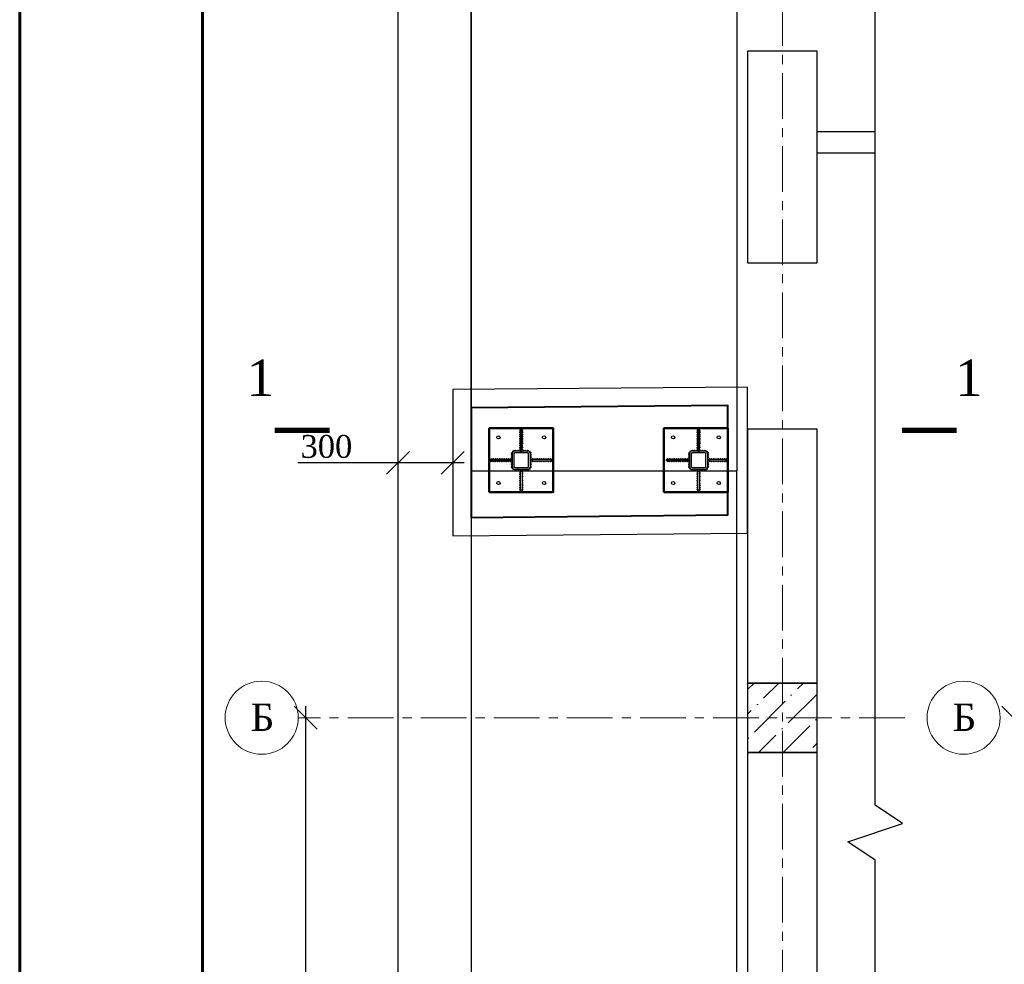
# Model space of a CAD drawing. Header units: millimetres. Extents: x 2063114 to 14983986, y -126020516 to 213791.
# Tile 226 of 256: x 2320392 to 2331171, y -1305938 to -1295595. Entities that reach past the tile are written whole.
import ezdxf
from ezdxf.enums import TextEntityAlignment as Align

# ---------------------------------------------------------------- set-up
doc = ezdxf.new("R2010")
doc.units = ezdxf.units.MM
for name, pattern in [('ACAD_ISO04W100', [30, 24, -3, 0, -3]), ('CENTERX2', [4, 2.5, -0.5, 0.5, -0.5]), ('DASHEDX2', [38.1, 25.4, -12.7])]:
    doc.linetypes.add(name, pattern=pattern)
doc.layers.get('Defpoints').update_dxf_attribs({"color": 6, "lineweight": 35})
doc.layers.add('_print', color=6, linetype='Continuous', lineweight=60, plot=False)
doc.layers.add('osi', color=7, linetype='ACAD_ISO04W100', lineweight=13, true_color=0x575757)
doc.layers.add('АСО-оси', color=24, linetype='CENTERX2', lineweight=20)
doc.layers.add('Фундамент', color=7, linetype='Continuous', lineweight=30)
doc.layers.add('Размеры', color=28, linetype='Continuous')
doc.styles.add('GENERATED_STYLE_5', font='times.ttf')
doc.styles.get("Standard").update_dxf_attribs({"font": 'arial.ttf'})
doc.styles.add('TIMES NEW', font='times.ttf', dxfattribs={"height": 200})
doc.styles.add('Times New Roman', font='times.ttf')
doc.linetypes.add('ОТКОСЫ_НЕУКР', pattern='A,0.5,["|",Standard,S=1.2,R=0,X=0,Y=-1.2],1,["|",Standard,S=0.5,R=0,X=0,Y=-0.5],0.5', length=2)
doc.dimstyles.new('50', dxfattribs={"dimtxt": 250, "dimasz": 250, "dimexe": 125, "dimexo": 125, "dimgap": 50, "dimtad": 1, "dimdec": 0, "dimlfac": 0.5, "dimtxsty": 'GENERATED_STYLE_5', "dimblk": 'OBLIQUE', "dimcen": 250, "dimdle": 125, "dimadec": 0, "dimazin": 0, "dimtfac": 1, "dimtdec": 0, "dimtmove": 0, "dimatfit": 3, "dimldrblk": 'OPEN90', "dimfxl": 1, "dimarcsym": 0})

# ---------------------------------------------------------------- blocks, each defined once
blk = doc.blocks.new('_Oblique')
at = {"color": 0, "linetype": 'ByBlock', "lineweight": -2}
blk.add_line((-0.5, -0.5), (0.5, 0.5), dxfattribs=at)
blk = doc.blocks.new('*D602')
at = {"color": 0, "lineweight": -2, "ltscale": 200, "transparency": 16777216}
for p, q in [((2323522, -1303113), (2323522, -1315963)), ((2325169, -1315838), (2323397, -1315838))]:
    blk.add_line(p, q, dxfattribs=at)
at = {"layer": 'Defpoints', "color": 0, "lineweight": 30, "ltscale": 200, "transparency": 16777216}
for p in [(2323522, -1303238), (2323522, -1315838), (2325294, -1315838)]:
    blk.add_point(p, dxfattribs=at)
at = {"color": 0, "lineweight": -2, "ltscale": 200, "transparency": 16777216, "xscale": 250, "yscale": 250, "zscale": 250}
for p, rotation in [((2323522, -1303238), 90), ((2323522, -1315838), 270)]:
    blk.add_blockref('_Oblique', p, dxfattribs=dict(at, rotation=rotation))
at = {"color": 0, "lineweight": 15, "ltscale": 200, "transparency": 16777216, "insert": (2323344, -1309538), "char_height": 250, "attachment_point": 5, "rotation": 90, "style": 'GENERATED_STYLE_5'}
blk.add_mtext('6300', dxfattribs=at)
blk = doc.blocks.new('_Open90')
at = {"color": 0, "linetype": 'ByBlock', "lineweight": -2}
for p, q in [((-0.5, 0.5), (0, 0)), ((0, 0), (-1, 0)), ((0, 0), (-0.5, -0.5))]:
    blk.add_line(p, q, dxfattribs=at)
blk = doc.blocks.new('*D608')
at = {"color": 0, "lineweight": -2, "transparency": 16777216}
for p, q in [((2324533, -1300446), (2323437, -1300446)), ((2325258, -1300446), (2324533, -1300446)), ((2324533, -1300543), (2324533, -1300571)), ((2325133, -1300543), (2325133, -1300571))]:
    blk.add_line(p, q, dxfattribs=at)
at = {"layer": 'Defpoints', "color": 0, "lineweight": 30, "transparency": 16777216}
for p in [(2324533, -1300418), (2324533, -1300446), (2325133, -1300418)]:
    blk.add_point(p, dxfattribs=at)
at = {"color": 0, "lineweight": -2, "transparency": 16777216, "xscale": 250, "yscale": 250, "zscale": 250, "rotation": 180}
blk.add_blockref('_Oblique', (2324533, -1300446), dxfattribs=at)
at = {"color": 0, "lineweight": -2, "transparency": 16777216, "xscale": 250, "yscale": 250, "zscale": 250}
blk.add_blockref('_Oblique', (2325133, -1300446), dxfattribs=at)
at = {"color": 0, "transparency": 16777216, "insert": (2323750, -1300269), "char_height": 250, "attachment_point": 5, "style": 'GENERATED_STYLE_5'}
blk.add_mtext('300', dxfattribs=at)
blk = doc.blocks.new('*D698')
at = {"color": 0, "lineweight": -2, "ltscale": 200, "transparency": 16777216}
for p, q in [((2331268, -1303113), (2331268, -1315963)), ((2332916, -1315838), (2331143, -1315838))]:
    blk.add_line(p, q, dxfattribs=at)
at = {"layer": 'Defpoints', "color": 0, "lineweight": 30, "ltscale": 200, "transparency": 16777216}
for p in [(2331268, -1303238), (2331268, -1315838), (2333041, -1315838)]:
    blk.add_point(p, dxfattribs=at)
at = {"color": 0, "lineweight": -2, "ltscale": 200, "transparency": 16777216, "xscale": 250, "yscale": 250, "zscale": 250}
for p, rotation in [((2331268, -1303238), 90), ((2331268, -1315838), 270)]:
    blk.add_blockref('_Oblique', p, dxfattribs=dict(at, rotation=rotation))
at = {"color": 0, "lineweight": 15, "ltscale": 200, "transparency": 16777216, "insert": (2331091, -1309538), "char_height": 250, "attachment_point": 5, "rotation": 90, "style": 'GENERATED_STYLE_5'}
blk.add_mtext('6300', dxfattribs=at)
blk = doc.blocks.new('*U1590')
at = {"color": 0, "ltscale": 25}
blk.add_lwpolyline([(-59400, 42000), (0, 42000), (0, 0), (-59400, 0)], close=True, dxfattribs=at)
at = {"color": 0, "lineweight": 60, "ltscale": 25}
blk.add_lwpolyline([(-57400, 41500), (-500, 41500), (-500, 500), (-57400, 500)], close=True, dxfattribs=at)

msp = doc.modelspace()

# ---------------------------------------------------------------- hatches: boundary and pattern name
at = {"lineweight": 5}
h = msp.add_hatch(dxfattribs=at)
h.set_pattern_fill('ANSI36', color=251, scale=60, angle=180)
h.set_pattern_definition([(225, (48595871, 35407880.84), (-101.02788136, -370.435565), [476.25, -95.25, 0, -95.25])])
h.paths.add_polyline_path([(2328361.59725, -1303617.79681), (2329121.59725, -1303617.79681), (2329121.59725, -1302857.79681), (2328361.59725, -1302857.79681)])

# ---------------------------------------------------------------- linework, layer by layer
at = {"lineweight": 30}
for p, q in [((2325875.24405, -1300082.44393), (2325865.24405, -1300072.44393)), ((2325875.24405, -1300072.44393), (2325865.24405, -1300082.44393)), ((2325891.24405, -1300082.44393), (2325901.24405, -1300072.44393)), ((2325891.24405, -1300072.44393), (2325901.24405, -1300082.44393)), ((2327816.72719, -1300082.44393), (2327806.72719, -1300072.44393)), ((2327816.72719, -1300072.44393), (2327806.72719, -1300082.44393)), ((2327832.72719, -1300082.44393), (2327842.72719, -1300072.44393)), ((2327832.72719, -1300072.44393), (2327842.72719, -1300082.44393)), ((2325875.24405, -1300102.44393), (2325865.24405, -1300092.44393)), ((2325875.24405, -1300092.44393), (2325865.24405, -1300102.44393)), ((2325875.24405, -1300122.44393), (2325865.24405, -1300112.44393)), ((2325875.24405, -1300112.44393), (2325865.24405, -1300122.44393)), ((2325875.24405, -1300142.44393), (2325865.24405, -1300132.44393)), ((2325875.24405, -1300132.44393), (2325865.24405, -1300142.44393)), ((2325875.24405, -1300162.44393), (2325865.24405, -1300152.44393)), ((2325875.24405, -1300152.44393), (2325865.24405, -1300162.44393)), ((2325875.24405, -1300182.44393), (2325865.24405, -1300172.44393)), ((2325875.24405, -1300172.44393), (2325865.24405, -1300182.44393)), ((2325875.24405, -1300202.44393), (2325865.24405, -1300192.44393)), ((2325875.24405, -1300192.44393), (2325865.24405, -1300202.44393)), ((2325891.24405, -1300102.44393), (2325901.24405, -1300092.44393)), ((2325891.24405, -1300092.44393), (2325901.24405, -1300102.44393)), ((2325891.24405, -1300122.44393), (2325901.24405, -1300112.44393)), ((2325891.24405, -1300112.44393), (2325901.24405, -1300122.44393)), ((2325891.24405, -1300142.44393), (2325901.24405, -1300132.44393)), ((2325891.24405, -1300132.44393), (2325901.24405, -1300142.44393)), ((2325891.24405, -1300162.44393), (2325901.24405, -1300152.44393)), ((2325891.24405, -1300152.44393), (2325901.24405, -1300162.44393)), ((2325891.24405, -1300182.44393), (2325901.24405, -1300172.44393)), ((2325891.24405, -1300172.44393), (2325901.24405, -1300182.44393)), ((2325891.24405, -1300202.44393), (2325901.24405, -1300192.44393)), ((2325891.24405, -1300192.44393), (2325901.24405, -1300202.44393)), ((2327816.72719, -1300102.44393), (2327806.72719, -1300092.44393)), ((2327816.72719, -1300092.44393), (2327806.72719, -1300102.44393)), ((2327816.72719, -1300122.44393), (2327806.72719, -1300112.44393)), ((2327816.72719, -1300112.44393), (2327806.72719, -1300122.44393)), ((2327816.72719, -1300142.44393), (2327806.72719, -1300132.44393)), ((2327816.72719, -1300132.44393), (2327806.72719, -1300142.44393)), ((2327816.72719, -1300162.44393), (2327806.72719, -1300152.44393)), ((2327816.72719, -1300152.44393), (2327806.72719, -1300162.44393)), ((2327816.72719, -1300182.44393), (2327806.72719, -1300172.44393)), ((2327816.72719, -1300172.44393), (2327806.72719, -1300182.44393)), ((2327816.72719, -1300202.44393), (2327806.72719, -1300192.44393)), ((2327816.72719, -1300192.44393), (2327806.72719, -1300202.44393)), ((2327832.72719, -1300102.44393), (2327842.72719, -1300092.44393)), ((2327832.72719, -1300092.44393), (2327842.72719, -1300102.44393)), ((2327832.72719, -1300122.44393), (2327842.72719, -1300112.44393)), ((2327832.72719, -1300112.44393), (2327842.72719, -1300122.44393)), ((2327832.72719, -1300142.44393), (2327842.72719, -1300132.44393)), ((2327832.72719, -1300132.44393), (2327842.72719, -1300142.44393)), ((2327832.72719, -1300162.44393), (2327842.72719, -1300152.44393)), ((2327832.72719, -1300152.44393), (2327842.72719, -1300162.44393)), ((2327832.72719, -1300182.44393), (2327842.72719, -1300172.44393)), ((2327832.72719, -1300172.44393), (2327842.72719, -1300182.44393)), ((2327832.72719, -1300202.44393), (2327842.72719, -1300192.44393)), ((2327832.72719, -1300192.44393), (2327842.72719, -1300202.44393)), ((2325875.24405, -1300222.44393), (2325865.24405, -1300212.44393)), ((2325875.24405, -1300212.44393), (2325865.24405, -1300222.44393)), ((2325875.24405, -1300242.44393), (2325865.24405, -1300232.44393)), ((2325875.24405, -1300232.44393), (2325865.24405, -1300242.44393)), ((2325875.24405, -1300262.44393), (2325865.24405, -1300252.44393)), ((2325875.24405, -1300252.44393), (2325865.24405, -1300262.44393)), ((2325875.24405, -1300282.44393), (2325865.24405, -1300272.44393)), ((2325875.24405, -1300272.44393), (2325865.24405, -1300282.44393)), ((2325875.24405, -1300302.44393), (2325865.24405, -1300292.44393)), ((2325875.24405, -1300292.44393), (2325865.24405, -1300302.44393)), ((2325891.24405, -1300222.44393), (2325901.24405, -1300212.44393)), ((2325891.24405, -1300212.44393), (2325901.24405, -1300222.44393)), ((2325891.24405, -1300242.44393), (2325901.24405, -1300232.44393)), ((2325891.24405, -1300232.44393), (2325901.24405, -1300242.44393)), ((2325891.24405, -1300262.44393), (2325901.24405, -1300252.44393)), ((2325891.24405, -1300252.44393), (2325901.24405, -1300262.44393)), ((2325891.24405, -1300282.44393), (2325901.24405, -1300272.44393)), ((2325891.24405, -1300272.44393), (2325901.24405, -1300282.44393)), ((2325891.24405, -1300302.44393), (2325901.24405, -1300292.44393)), ((2325891.24405, -1300292.44393), (2325901.24405, -1300302.44393)), ((2327816.72719, -1300222.44393), (2327806.72719, -1300212.44393)), ((2327816.72719, -1300212.44393), (2327806.72719, -1300222.44393)), ((2327816.72719, -1300242.44393), (2327806.72719, -1300232.44393)), ((2327816.72719, -1300232.44393), (2327806.72719, -1300242.44393)), ((2327816.72719, -1300262.44393), (2327806.72719, -1300252.44393)), ((2327816.72719, -1300252.44393), (2327806.72719, -1300262.44393)), ((2327816.72719, -1300282.44393), (2327806.72719, -1300272.44393)), ((2327816.72719, -1300272.44393), (2327806.72719, -1300282.44393)), ((2327816.72719, -1300302.44393), (2327806.72719, -1300292.44393)), ((2327816.72719, -1300292.44393), (2327806.72719, -1300302.44393)), ((2327832.72719, -1300222.44393), (2327842.72719, -1300212.44393)), ((2327832.72719, -1300212.44393), (2327842.72719, -1300222.44393)), ((2327832.72719, -1300242.44393), (2327842.72719, -1300232.44393)), ((2327832.72719, -1300232.44393), (2327842.72719, -1300242.44393)), ((2327832.72719, -1300262.44393), (2327842.72719, -1300252.44393)), ((2327832.72719, -1300252.44393), (2327842.72719, -1300262.44393)), ((2327832.72719, -1300282.44393), (2327842.72719, -1300272.44393)), ((2327832.72719, -1300272.44393), (2327842.72719, -1300282.44393)), ((2327832.72719, -1300302.44393), (2327842.72719, -1300292.44393)), ((2327832.72719, -1300292.44393), (2327842.72719, -1300302.44393)), ((2325547.89116, -1300409.79681), (2325537.89116, -1300399.79681)), ((2325537.89116, -1300409.79681), (2325547.89116, -1300399.79681)), ((2325567.89116, -1300409.79681), (2325557.89116, -1300399.79681)), ((2325557.89116, -1300409.79681), (2325567.89116, -1300399.79681)), ((2325587.89116, -1300409.79681), (2325577.89116, -1300399.79681)), ((2325577.89116, -1300409.79681), (2325587.89116, -1300399.79681)), ((2325607.89116, -1300409.79681), (2325597.89116, -1300399.79681)), ((2325597.89116, -1300409.79681), (2325607.89116, -1300399.79681)), ((2325627.89116, -1300409.79681), (2325617.89116, -1300399.79681)), ((2325617.89116, -1300409.79681), (2325627.89116, -1300399.79681)), ((2325647.89116, -1300409.79681), (2325637.89116, -1300399.79681)), ((2325637.89116, -1300409.79681), (2325647.89116, -1300399.79681)), ((2325667.89116, -1300409.79681), (2325657.89116, -1300399.79681)), ((2325657.89116, -1300409.79681), (2325667.89116, -1300399.79681)), ((2325687.89116, -1300409.79681), (2325677.89116, -1300399.79681)), ((2325677.89116, -1300409.79681), (2325687.89116, -1300399.79681)), ((2325707.89116, -1300409.79681), (2325697.89116, -1300399.79681)), ((2325697.89116, -1300409.79681), (2325707.89116, -1300399.79681)), ((2325727.89116, -1300409.79681), (2325717.89116, -1300399.79681)), ((2325717.89116, -1300409.79681), (2325727.89116, -1300399.79681)), ((2325747.89116, -1300409.79681), (2325737.89116, -1300399.79681)), ((2325737.89116, -1300409.79681), (2325747.89116, -1300399.79681)), ((2325767.89116, -1300409.79681), (2325757.89116, -1300399.79681)), ((2325757.89116, -1300409.79681), (2325767.89116, -1300399.79681)), ((2325783.25758, -1300357.7968), (2325773.24405, -1300347.81034)), ((2325783.24405, -1300347.79681), (2325773.25759, -1300357.81033)), ((2325783.28336, -1300376.85489), (2325773.26984, -1300366.86844)), ((2325783.26983, -1300366.8549), (2325773.28337, -1300376.86843)), ((2325783.30915, -1300395.91299), (2325773.29563, -1300385.92653)), ((2325783.29562, -1300385.913), (2325773.30916, -1300395.92652)), ((2325783.33494, -1300414.97108), (2325773.32142, -1300404.98462)), ((2325783.32141, -1300404.97109), (2325773.33495, -1300414.98461)), ((2325774.10803, -1300340.0283), (2325786.65893, -1300333.51102)), ((2325777.12484, -1300330.49421), (2325783.64212, -1300343.04511)), ((2325796.72626, -1300322.19021), (2325782.58412, -1300322.19021)), ((2325789.65519, -1300329.26128), (2325789.65519, -1300315.11914)), ((2325809.7243, -1300317.44792), (2325796.84231, -1300311.6123)), ((2325800.3655, -1300320.9711), (2325806.20112, -1300308.08911)), ((2325813.24405, -1300317.79681), (2325823.24405, -1300307.79681)), ((2325823.24405, -1300317.79681), (2325813.24405, -1300307.79681)), ((2325831.81547, -1300317.79681), (2325841.81547, -1300307.79681)), ((2325841.81547, -1300317.79681), (2325831.81547, -1300307.79681)), ((2325850.3869, -1300317.79681), (2325860.3869, -1300307.79681)), ((2325860.3869, -1300317.79681), (2325850.3869, -1300307.79681)), ((2325868.95833, -1300317.79681), (2325878.95833, -1300307.79681)), ((2325878.95833, -1300317.79681), (2325868.95833, -1300307.79681)), ((2325887.52976, -1300317.79681), (2325897.52976, -1300307.79681)), ((2325897.52976, -1300317.79681), (2325887.52976, -1300307.79681)), ((2325906.10119, -1300317.79681), (2325916.10119, -1300307.79681)), ((2325916.10119, -1300317.79681), (2325906.10119, -1300307.79681)), ((2325924.67262, -1300317.79681), (2325934.67262, -1300307.79681)), ((2325934.67262, -1300317.79681), (2325924.67262, -1300307.79681)), ((2325943.24405, -1300317.79681), (2325953.24405, -1300307.79681)), ((2325953.24405, -1300317.79681), (2325943.24405, -1300307.79681)), ((2325956.76379, -1300317.44792), (2325969.64578, -1300311.6123)), ((2325966.1226, -1300320.9711), (2325960.28697, -1300308.08911)), ((2325969.76183, -1300322.19021), (2325983.90397, -1300322.19021)), ((2325976.8329, -1300329.26128), (2325976.8329, -1300315.11914)), ((2325992.38006, -1300340.0283), (2325979.82916, -1300333.51102)), ((2325989.36325, -1300330.49421), (2325982.84597, -1300343.04511)), ((2325983.15315, -1300414.97108), (2325993.16667, -1300404.98462)), ((2325983.16668, -1300404.97109), (2325993.15314, -1300414.98461)), ((2325983.17894, -1300395.91299), (2325993.19246, -1300385.92653)), ((2325983.19247, -1300385.913), (2325993.17893, -1300395.92652)), ((2325983.20473, -1300376.85489), (2325993.21825, -1300366.86844)), ((2325983.21826, -1300366.8549), (2325993.20472, -1300376.86843)), ((2325983.23051, -1300357.7968), (2325993.24404, -1300347.81034)), ((2325983.24405, -1300347.79681), (2325993.23051, -1300357.81033)), ((2325998.59693, -1300409.79681), (2326008.59693, -1300399.79681)), ((2326008.59693, -1300409.79681), (2325998.59693, -1300399.79681)), ((2326018.59693, -1300409.79681), (2326028.59693, -1300399.79681)), ((2326028.59693, -1300409.79681), (2326018.59693, -1300399.79681)), ((2326038.59693, -1300409.79681), (2326048.59693, -1300399.79681)), ((2326048.59693, -1300409.79681), (2326038.59693, -1300399.79681)), ((2326058.59693, -1300409.79681), (2326068.59693, -1300399.79681)), ((2326068.59693, -1300409.79681), (2326058.59693, -1300399.79681)), ((2326078.59693, -1300409.79681), (2326088.59693, -1300399.79681)), ((2326088.59693, -1300409.79681), (2326078.59693, -1300399.79681)), ((2326098.59693, -1300409.79681), (2326108.59693, -1300399.79681)), ((2326108.59693, -1300409.79681), (2326098.59693, -1300399.79681)), ((2326118.59693, -1300409.79681), (2326128.59693, -1300399.79681)), ((2326128.59693, -1300409.79681), (2326118.59693, -1300399.79681)), ((2326138.59693, -1300409.79681), (2326148.59693, -1300399.79681)), ((2326148.59693, -1300409.79681), (2326138.59693, -1300399.79681)), ((2326158.59693, -1300409.79681), (2326168.59693, -1300399.79681)), ((2326168.59693, -1300409.79681), (2326158.59693, -1300399.79681)), ((2326178.59693, -1300409.79681), (2326188.59693, -1300399.79681)), ((2326188.59693, -1300409.79681), (2326178.59693, -1300399.79681)), ((2326198.59693, -1300409.79681), (2326208.59693, -1300399.79681)), ((2326208.59693, -1300409.79681), (2326198.59693, -1300399.79681)), ((2326218.59693, -1300409.79681), (2326228.59693, -1300399.79681)), ((2326228.59693, -1300409.79681), (2326218.59693, -1300399.79681)), ((2327489.37431, -1300409.79681), (2327479.37431, -1300399.79681)), ((2327479.37431, -1300409.79681), (2327489.37431, -1300399.79681)), ((2327509.37431, -1300409.79681), (2327499.37431, -1300399.79681)), ((2327499.37431, -1300409.79681), (2327509.37431, -1300399.79681)), ((2327529.37431, -1300409.79681), (2327519.37431, -1300399.79681)), ((2327519.37431, -1300409.79681), (2327529.37431, -1300399.79681)), ((2327549.37431, -1300409.79681), (2327539.37431, -1300399.79681)), ((2327539.37431, -1300409.79681), (2327549.37431, -1300399.79681)), ((2327569.37431, -1300409.79681), (2327559.37431, -1300399.79681)), ((2327559.37431, -1300409.79681), (2327569.37431, -1300399.79681)), ((2327589.37431, -1300409.79681), (2327579.37431, -1300399.79681)), ((2327579.37431, -1300409.79681), (2327589.37431, -1300399.79681)), ((2327609.37431, -1300409.79681), (2327599.37431, -1300399.79681)), ((2327599.37431, -1300409.79681), (2327609.37431, -1300399.79681)), ((2327629.37431, -1300409.79681), (2327619.37431, -1300399.79681)), ((2327619.37431, -1300409.79681), (2327629.37431, -1300399.79681)), ((2327649.37431, -1300409.79681), (2327639.37431, -1300399.79681)), ((2327639.37431, -1300409.79681), (2327649.37431, -1300399.79681)), ((2327669.37431, -1300409.79681), (2327659.37431, -1300399.79681)), ((2327659.37431, -1300409.79681), (2327669.37431, -1300399.79681)), ((2327689.37431, -1300409.79681), (2327679.37431, -1300399.79681)), ((2327679.37431, -1300409.79681), (2327689.37431, -1300399.79681)), ((2327709.37431, -1300409.79681), (2327699.37431, -1300399.79681)), ((2327699.37431, -1300409.79681), (2327709.37431, -1300399.79681)), ((2327724.74072, -1300357.7968), (2327714.7272, -1300347.81034)), ((2327724.72719, -1300347.79681), (2327714.74073, -1300357.81033)), ((2327724.76651, -1300376.85489), (2327714.75299, -1300366.86844)), ((2327724.75298, -1300366.8549), (2327714.76652, -1300376.86843)), ((2327724.7923, -1300395.91299), (2327714.77878, -1300385.92653)), ((2327724.77877, -1300385.913), (2327714.79231, -1300395.92652)), ((2327724.81809, -1300414.97108), (2327714.80456, -1300404.98462)), ((2327724.80456, -1300404.97109), (2327714.8181, -1300414.98461)), ((2327715.59118, -1300340.0283), (2327728.14207, -1300333.51102)), ((2327718.60798, -1300330.49421), (2327725.12526, -1300343.04511)), ((2327738.20941, -1300322.19021), (2327724.06727, -1300322.19021)), ((2327731.13834, -1300329.26128), (2327731.13834, -1300315.11914)), ((2327751.20744, -1300317.44792), (2327738.32546, -1300311.6123)), ((2327741.84864, -1300320.9711), (2327747.68426, -1300308.08911)), ((2327754.72719, -1300317.79681), (2327764.72719, -1300307.79681)), ((2327764.72719, -1300317.79681), (2327754.72719, -1300307.79681)), ((2327773.29862, -1300317.79681), (2327783.29862, -1300307.79681)), ((2327783.29862, -1300317.79681), (2327773.29862, -1300307.79681)), ((2327791.87005, -1300317.79681), (2327801.87005, -1300307.79681)), ((2327801.87005, -1300317.79681), (2327791.87005, -1300307.79681)), ((2327810.44148, -1300317.79681), (2327820.44148, -1300307.79681)), ((2327820.44148, -1300317.79681), (2327810.44148, -1300307.79681)), ((2327829.01291, -1300317.79681), (2327839.01291, -1300307.79681)), ((2327839.01291, -1300317.79681), (2327829.01291, -1300307.79681)), ((2327847.58433, -1300317.79681), (2327857.58433, -1300307.79681)), ((2327857.58433, -1300317.79681), (2327847.58433, -1300307.79681)), ((2327866.15576, -1300317.79681), (2327876.15576, -1300307.79681)), ((2327876.15576, -1300317.79681), (2327866.15576, -1300307.79681)), ((2327884.72719, -1300317.79681), (2327894.72719, -1300307.79681)), ((2327894.72719, -1300317.79681), (2327884.72719, -1300307.79681)), ((2327898.24694, -1300317.44792), (2327911.12892, -1300311.6123)), ((2327907.60574, -1300320.9711), (2327901.77012, -1300308.08911)), ((2327911.24498, -1300322.19021), (2327925.38711, -1300322.19021)), ((2327918.31604, -1300329.26128), (2327918.31604, -1300315.11914)), ((2327933.86321, -1300340.0283), (2327921.31231, -1300333.51102)), ((2327930.8464, -1300330.49421), (2327924.32912, -1300343.04511)), ((2327924.6363, -1300414.97108), (2327934.64982, -1300404.98462)), ((2327924.64983, -1300404.97109), (2327934.63629, -1300414.98461)), ((2327924.66208, -1300395.91299), (2327934.67561, -1300385.92653)), ((2327924.67562, -1300385.913), (2327934.66207, -1300395.92652)), ((2327924.68787, -1300376.85489), (2327934.70139, -1300366.86844)), ((2327924.7014, -1300366.8549), (2327934.68786, -1300376.86843)), ((2327924.71366, -1300357.7968), (2327934.72718, -1300347.81034)), ((2327924.72719, -1300347.79681), (2327934.71365, -1300357.81033)), ((2327940.08007, -1300409.79681), (2327950.08007, -1300399.79681)), ((2327950.08007, -1300409.79681), (2327940.08007, -1300399.79681)), ((2327960.08007, -1300409.79681), (2327970.08007, -1300399.79681)), ((2327970.08007, -1300409.79681), (2327960.08007, -1300399.79681)), ((2327980.08007, -1300409.79681), (2327990.08007, -1300399.79681)), ((2327990.08007, -1300409.79681), (2327980.08007, -1300399.79681)), ((2328000.08007, -1300409.79681), (2328010.08007, -1300399.79681)), ((2328010.08007, -1300409.79681), (2328000.08007, -1300399.79681)), ((2328020.08007, -1300409.79681), (2328030.08007, -1300399.79681)), ((2328030.08007, -1300409.79681), (2328020.08007, -1300399.79681)), ((2328040.08007, -1300409.79681), (2328050.08007, -1300399.79681)), ((2328050.08007, -1300409.79681), (2328040.08007, -1300399.79681)), ((2328060.08007, -1300409.79681), (2328070.08007, -1300399.79681)), ((2328070.08007, -1300409.79681), (2328060.08007, -1300399.79681)), ((2328080.08007, -1300409.79681), (2328090.08007, -1300399.79681)), ((2328090.08007, -1300409.79681), (2328080.08007, -1300399.79681)), ((2328100.08007, -1300409.79681), (2328110.08007, -1300399.79681)), ((2328110.08007, -1300409.79681), (2328100.08007, -1300399.79681)), ((2328120.08007, -1300409.79681), (2328130.08007, -1300399.79681)), ((2328130.08007, -1300409.79681), (2328120.08007, -1300399.79681)), ((2325547.89116, -1300425.79681), (2325537.89116, -1300435.79681)), ((2325537.89116, -1300425.79681), (2325547.89116, -1300435.79681)), ((2325567.89116, -1300425.79681), (2325557.89116, -1300435.79681)), ((2325557.89116, -1300425.79681), (2325567.89116, -1300435.79681)), ((2325587.89116, -1300425.79681), (2325577.89116, -1300435.79681)), ((2325577.89116, -1300425.79681), (2325587.89116, -1300435.79681)), ((2325607.89116, -1300425.79681), (2325597.89116, -1300435.79681)), ((2325597.89116, -1300425.79681), (2325607.89116, -1300435.79681)), ((2325627.89116, -1300425.79681), (2325617.89116, -1300435.79681)), ((2325617.89116, -1300425.79681), (2325627.89116, -1300435.79681)), ((2325647.89116, -1300425.79681), (2325637.89116, -1300435.79681)), ((2325637.89116, -1300425.79681), (2325647.89116, -1300435.79681)), ((2325667.89116, -1300425.79681), (2325657.89116, -1300435.79681)), ((2325657.89116, -1300425.79681), (2325667.89116, -1300435.79681)), ((2325687.89116, -1300425.79681), (2325677.89116, -1300435.79681)), ((2325677.89116, -1300425.79681), (2325687.89116, -1300435.79681)), ((2325707.89116, -1300425.79681), (2325697.89116, -1300435.79681)), ((2325697.89116, -1300425.79681), (2325707.89116, -1300435.79681)), ((2325727.89116, -1300425.79681), (2325717.89116, -1300435.79681)), ((2325717.89116, -1300425.79681), (2325727.89116, -1300435.79681)), ((2325747.89116, -1300425.79681), (2325737.89116, -1300435.79681)), ((2325737.89116, -1300425.79681), (2325747.89116, -1300435.79681)), ((2325767.89116, -1300425.79681), (2325757.89116, -1300435.79681)), ((2325757.89116, -1300425.79681), (2325767.89116, -1300435.79681)), ((2325783.36073, -1300434.02917), (2325773.34721, -1300424.04271)), ((2325783.3472, -1300424.02918), (2325773.36074, -1300434.0427)), ((2325783.38652, -1300453.08726), (2325773.37299, -1300443.10081)), ((2325783.37299, -1300443.08727), (2325773.38653, -1300453.1008)), ((2325783.4123, -1300472.14536), (2325773.39878, -1300462.1589)), ((2325783.39877, -1300462.14537), (2325773.41231, -1300472.15889)), ((2325783.43809, -1300491.20345), (2325773.42457, -1300481.21699)), ((2325783.42456, -1300481.20346), (2325773.4381, -1300491.21698)), ((2325774.10803, -1300495.56532), (2325786.65893, -1300502.0826)), ((2325777.12484, -1300505.09941), (2325783.64212, -1300492.54851)), ((2325796.72626, -1300513.40341), (2325782.58412, -1300513.40341)), ((2325789.65519, -1300506.33235), (2325789.65519, -1300520.47448)), ((2325809.7243, -1300518.14571), (2325796.84231, -1300523.98133)), ((2325800.3655, -1300514.62252), (2325806.20112, -1300527.50451)), ((2325813.24405, -1300517.79681), (2325823.24405, -1300527.79681)), ((2325823.24405, -1300517.79681), (2325813.24405, -1300527.79681)), ((2325831.81547, -1300517.79681), (2325841.81547, -1300527.79681)), ((2325841.81547, -1300517.79681), (2325831.81547, -1300527.79681)), ((2325850.3869, -1300517.79681), (2325860.3869, -1300527.79681)), ((2325860.3869, -1300517.79681), (2325850.3869, -1300527.79681)), ((2325868.95833, -1300517.79681), (2325878.95833, -1300527.79681)), ((2325878.95833, -1300517.79681), (2325868.95833, -1300527.79681)), ((2325887.52976, -1300517.79681), (2325897.52976, -1300527.79681)), ((2325897.52976, -1300517.79681), (2325887.52976, -1300527.79681)), ((2325906.10119, -1300517.79681), (2325916.10119, -1300527.79681)), ((2325916.10119, -1300517.79681), (2325906.10119, -1300527.79681)), ((2325924.67262, -1300517.79681), (2325934.67262, -1300527.79681)), ((2325934.67262, -1300517.79681), (2325924.67262, -1300527.79681)), ((2325943.24405, -1300517.79681), (2325953.24405, -1300527.79681)), ((2325953.24405, -1300517.79681), (2325943.24405, -1300527.79681)), ((2325956.76379, -1300518.14571), (2325969.64578, -1300523.98133)), ((2325966.1226, -1300514.62252), (2325960.28697, -1300527.50451)), ((2325969.76183, -1300513.40341), (2325983.90397, -1300513.40341)), ((2325976.8329, -1300506.33235), (2325976.8329, -1300520.47448)), ((2325992.38006, -1300495.56532), (2325979.82916, -1300502.0826)), ((2325989.36325, -1300505.09941), (2325982.84597, -1300492.54851)), ((2325983.05, -1300491.20345), (2325993.06352, -1300481.21699)), ((2325983.06353, -1300481.20346), (2325993.04999, -1300491.21698)), ((2325983.07579, -1300472.14536), (2325993.08931, -1300462.1589)), ((2325983.08932, -1300462.14537), (2325993.07578, -1300472.15889)), ((2325983.10157, -1300453.08726), (2325993.1151, -1300443.10081)), ((2325983.11511, -1300443.08727), (2325993.10157, -1300453.1008)), ((2325983.12736, -1300434.02917), (2325993.14088, -1300424.04271)), ((2325983.14089, -1300424.02918), (2325993.12735, -1300434.0427)), ((2325998.59693, -1300425.79681), (2326008.59693, -1300435.79681)), ((2326008.59693, -1300425.79681), (2325998.59693, -1300435.79681)), ((2326018.59693, -1300425.79681), (2326028.59693, -1300435.79681)), ((2326028.59693, -1300425.79681), (2326018.59693, -1300435.79681)), ((2326038.59693, -1300425.79681), (2326048.59693, -1300435.79681)), ((2326048.59693, -1300425.79681), (2326038.59693, -1300435.79681)), ((2326058.59693, -1300425.79681), (2326068.59693, -1300435.79681)), ((2326068.59693, -1300425.79681), (2326058.59693, -1300435.79681)), ((2326078.59693, -1300425.79681), (2326088.59693, -1300435.79681)), ((2326088.59693, -1300425.79681), (2326078.59693, -1300435.79681)), ((2326098.59693, -1300425.79681), (2326108.59693, -1300435.79681)), ((2326108.59693, -1300425.79681), (2326098.59693, -1300435.79681)), ((2326118.59693, -1300425.79681), (2326128.59693, -1300435.79681)), ((2326128.59693, -1300425.79681), (2326118.59693, -1300435.79681)), ((2326138.59693, -1300425.79681), (2326148.59693, -1300435.79681)), ((2326148.59693, -1300425.79681), (2326138.59693, -1300435.79681)), ((2326158.59693, -1300425.79681), (2326168.59693, -1300435.79681)), ((2326168.59693, -1300425.79681), (2326158.59693, -1300435.79681)), ((2326178.59693, -1300425.79681), (2326188.59693, -1300435.79681)), ((2326188.59693, -1300425.79681), (2326178.59693, -1300435.79681)), ((2326198.59693, -1300425.79681), (2326208.59693, -1300435.79681)), ((2326208.59693, -1300425.79681), (2326198.59693, -1300435.79681)), ((2326218.59693, -1300425.79681), (2326228.59693, -1300435.79681)), ((2326228.59693, -1300425.79681), (2326218.59693, -1300435.79681)), ((2327489.37431, -1300425.79681), (2327479.37431, -1300435.79681)), ((2327479.37431, -1300425.79681), (2327489.37431, -1300435.79681)), ((2327509.37431, -1300425.79681), (2327499.37431, -1300435.79681)), ((2327499.37431, -1300425.79681), (2327509.37431, -1300435.79681)), ((2327529.37431, -1300425.79681), (2327519.37431, -1300435.79681)), ((2327519.37431, -1300425.79681), (2327529.37431, -1300435.79681)), ((2327549.37431, -1300425.79681), (2327539.37431, -1300435.79681)), ((2327539.37431, -1300425.79681), (2327549.37431, -1300435.79681)), ((2327569.37431, -1300425.79681), (2327559.37431, -1300435.79681)), ((2327559.37431, -1300425.79681), (2327569.37431, -1300435.79681)), ((2327589.37431, -1300425.79681), (2327579.37431, -1300435.79681)), ((2327579.37431, -1300425.79681), (2327589.37431, -1300435.79681)), ((2327609.37431, -1300425.79681), (2327599.37431, -1300435.79681)), ((2327599.37431, -1300425.79681), (2327609.37431, -1300435.79681)), ((2327629.37431, -1300425.79681), (2327619.37431, -1300435.79681)), ((2327619.37431, -1300425.79681), (2327629.37431, -1300435.79681)), ((2327649.37431, -1300425.79681), (2327639.37431, -1300435.79681)), ((2327639.37431, -1300425.79681), (2327649.37431, -1300435.79681)), ((2327669.37431, -1300425.79681), (2327659.37431, -1300435.79681)), ((2327659.37431, -1300425.79681), (2327669.37431, -1300435.79681)), ((2327689.37431, -1300425.79681), (2327679.37431, -1300435.79681)), ((2327679.37431, -1300425.79681), (2327689.37431, -1300435.79681)), ((2327709.37431, -1300425.79681), (2327699.37431, -1300435.79681)), ((2327699.37431, -1300425.79681), (2327709.37431, -1300435.79681)), ((2327724.84387, -1300434.02917), (2327714.83035, -1300424.04271)), ((2327724.83034, -1300424.02918), (2327714.84388, -1300434.0427)), ((2327724.86966, -1300453.08726), (2327714.85614, -1300443.10081)), ((2327724.85613, -1300443.08727), (2327714.86967, -1300453.1008)), ((2327724.89545, -1300472.14536), (2327714.88193, -1300462.1589)), ((2327724.88192, -1300462.14537), (2327714.89546, -1300472.15889)), ((2327724.92124, -1300491.20345), (2327714.90772, -1300481.21699)), ((2327724.90771, -1300481.20346), (2327714.92125, -1300491.21698)), ((2327715.59118, -1300495.56532), (2327728.14207, -1300502.0826)), ((2327718.60798, -1300505.09941), (2327725.12526, -1300492.54851)), ((2327738.20941, -1300513.40341), (2327724.06727, -1300513.40341)), ((2327731.13834, -1300506.33235), (2327731.13834, -1300520.47448)), ((2327751.20744, -1300518.14571), (2327738.32546, -1300523.98133)), ((2327741.84864, -1300514.62252), (2327747.68426, -1300527.50451)), ((2327754.72719, -1300517.79681), (2327764.72719, -1300527.79681)), ((2327764.72719, -1300517.79681), (2327754.72719, -1300527.79681)), ((2327773.29862, -1300517.79681), (2327783.29862, -1300527.79681)), ((2327783.29862, -1300517.79681), (2327773.29862, -1300527.79681)), ((2327791.87005, -1300517.79681), (2327801.87005, -1300527.79681)), ((2327801.87005, -1300517.79681), (2327791.87005, -1300527.79681)), ((2327810.44148, -1300517.79681), (2327820.44148, -1300527.79681)), ((2327820.44148, -1300517.79681), (2327810.44148, -1300527.79681)), ((2327829.01291, -1300517.79681), (2327839.01291, -1300527.79681)), ((2327839.01291, -1300517.79681), (2327829.01291, -1300527.79681)), ((2327847.58433, -1300517.79681), (2327857.58433, -1300527.79681)), ((2327857.58433, -1300517.79681), (2327847.58433, -1300527.79681)), ((2327866.15576, -1300517.79681), (2327876.15576, -1300527.79681)), ((2327876.15576, -1300517.79681), (2327866.15576, -1300527.79681)), ((2327884.72719, -1300517.79681), (2327894.72719, -1300527.79681)), ((2327894.72719, -1300517.79681), (2327884.72719, -1300527.79681)), ((2327898.24694, -1300518.14571), (2327911.12892, -1300523.98133)), ((2327907.60574, -1300514.62252), (2327901.77012, -1300527.50451)), ((2327911.24498, -1300513.40341), (2327925.38711, -1300513.40341)), ((2327918.31604, -1300506.33235), (2327918.31604, -1300520.47448)), ((2327933.86321, -1300495.56532), (2327921.31231, -1300502.0826)), ((2327930.8464, -1300505.09941), (2327924.32912, -1300492.54851)), ((2327924.53314, -1300491.20345), (2327934.54667, -1300481.21699)), ((2327924.54667, -1300481.20346), (2327934.53313, -1300491.21698)), ((2327924.55893, -1300472.14536), (2327934.57245, -1300462.1589)), ((2327924.57246, -1300462.14537), (2327934.55892, -1300472.15889)), ((2327924.58472, -1300453.08726), (2327934.59824, -1300443.10081)), ((2327924.59825, -1300443.08727), (2327934.58471, -1300453.1008)), ((2327924.61051, -1300434.02917), (2327934.62403, -1300424.04271)), ((2327924.62404, -1300424.02918), (2327934.6105, -1300434.0427)), ((2327940.08007, -1300425.79681), (2327950.08007, -1300435.79681)), ((2327950.08007, -1300425.79681), (2327940.08007, -1300435.79681)), ((2327960.08007, -1300425.79681), (2327970.08007, -1300435.79681)), ((2327970.08007, -1300425.79681), (2327960.08007, -1300435.79681)), ((2327980.08007, -1300425.79681), (2327990.08007, -1300435.79681)), ((2327990.08007, -1300425.79681), (2327980.08007, -1300435.79681)), ((2328000.08007, -1300425.79681), (2328010.08007, -1300435.79681)), ((2328010.08007, -1300425.79681), (2328000.08007, -1300435.79681)), ((2328020.08007, -1300425.79681), (2328030.08007, -1300435.79681)), ((2328030.08007, -1300425.79681), (2328020.08007, -1300435.79681)), ((2328040.08007, -1300425.79681), (2328050.08007, -1300435.79681)), ((2328050.08007, -1300425.79681), (2328040.08007, -1300435.79681)), ((2328060.08007, -1300425.79681), (2328070.08007, -1300435.79681)), ((2328070.08007, -1300425.79681), (2328060.08007, -1300435.79681)), ((2328080.08007, -1300425.79681), (2328090.08007, -1300435.79681)), ((2328090.08007, -1300425.79681), (2328080.08007, -1300435.79681)), ((2328100.08007, -1300425.79681), (2328110.08007, -1300435.79681)), ((2328110.08007, -1300425.79681), (2328100.08007, -1300435.79681)), ((2328120.08007, -1300425.79681), (2328130.08007, -1300435.79681)), ((2328130.08007, -1300425.79681), (2328120.08007, -1300435.79681)), ((2325875.24405, -1300533.14969), (2325865.24405, -1300543.14969)), ((2325875.24405, -1300543.14969), (2325865.24405, -1300533.14969)), ((2325875.24405, -1300553.14969), (2325865.24405, -1300563.14969)), ((2325875.24405, -1300563.14969), (2325865.24405, -1300553.14969)), ((2325875.24405, -1300573.14969), (2325865.24405, -1300583.14969)), ((2325875.24405, -1300583.14969), (2325865.24405, -1300573.14969)), ((2325875.24405, -1300593.14969), (2325865.24405, -1300603.14969)), ((2325875.24405, -1300603.14969), (2325865.24405, -1300593.14969)), ((2325875.24405, -1300613.14969), (2325865.24405, -1300623.14969)), ((2325875.24405, -1300623.14969), (2325865.24405, -1300613.14969)), ((2325891.24405, -1300533.14969), (2325901.24405, -1300543.14969)), ((2325891.24405, -1300543.14969), (2325901.24405, -1300533.14969)), ((2325891.24405, -1300553.14969), (2325901.24405, -1300563.14969)), ((2325891.24405, -1300563.14969), (2325901.24405, -1300553.14969)), ((2325891.24405, -1300573.14969), (2325901.24405, -1300583.14969)), ((2325891.24405, -1300583.14969), (2325901.24405, -1300573.14969)), ((2325891.24405, -1300593.14969), (2325901.24405, -1300603.14969)), ((2325891.24405, -1300603.14969), (2325901.24405, -1300593.14969)), ((2325891.24405, -1300613.14969), (2325901.24405, -1300623.14969)), ((2325891.24405, -1300623.14969), (2325901.24405, -1300613.14969)), ((2327816.72719, -1300533.14969), (2327806.72719, -1300543.14969)), ((2327816.72719, -1300543.14969), (2327806.72719, -1300533.14969)), ((2327816.72719, -1300553.14969), (2327806.72719, -1300563.14969)), ((2327816.72719, -1300563.14969), (2327806.72719, -1300553.14969)), ((2327816.72719, -1300573.14969), (2327806.72719, -1300583.14969)), ((2327816.72719, -1300583.14969), (2327806.72719, -1300573.14969)), ((2327816.72719, -1300593.14969), (2327806.72719, -1300603.14969)), ((2327816.72719, -1300603.14969), (2327806.72719, -1300593.14969)), ((2327816.72719, -1300613.14969), (2327806.72719, -1300623.14969)), ((2327816.72719, -1300623.14969), (2327806.72719, -1300613.14969)), ((2327832.72719, -1300533.14969), (2327842.72719, -1300543.14969)), ((2327832.72719, -1300543.14969), (2327842.72719, -1300533.14969)), ((2327832.72719, -1300553.14969), (2327842.72719, -1300563.14969)), ((2327832.72719, -1300563.14969), (2327842.72719, -1300553.14969)), ((2327832.72719, -1300573.14969), (2327842.72719, -1300583.14969)), ((2327832.72719, -1300583.14969), (2327842.72719, -1300573.14969)), ((2327832.72719, -1300593.14969), (2327842.72719, -1300603.14969)), ((2327832.72719, -1300603.14969), (2327842.72719, -1300593.14969)), ((2327832.72719, -1300613.14969), (2327842.72719, -1300623.14969)), ((2327832.72719, -1300623.14969), (2327842.72719, -1300613.14969)), ((2325875.24405, -1300633.14969), (2325865.24405, -1300643.14969)), ((2325875.24405, -1300643.14969), (2325865.24405, -1300633.14969)), ((2325875.24405, -1300653.14969), (2325865.24405, -1300663.14969)), ((2325875.24405, -1300663.14969), (2325865.24405, -1300653.14969)), ((2325875.24405, -1300673.14969), (2325865.24405, -1300683.14969)), ((2325875.24405, -1300683.14969), (2325865.24405, -1300673.14969)), ((2325875.24405, -1300693.14969), (2325865.24405, -1300703.14969)), ((2325875.24405, -1300703.14969), (2325865.24405, -1300693.14969)), ((2325875.24405, -1300713.14969), (2325865.24405, -1300723.14969)), ((2325875.24405, -1300723.14969), (2325865.24405, -1300713.14969)), ((2325875.24405, -1300733.14969), (2325865.24405, -1300743.14969)), ((2325875.24405, -1300743.14969), (2325865.24405, -1300733.14969)), ((2325891.24405, -1300633.14969), (2325901.24405, -1300643.14969)), ((2325891.24405, -1300643.14969), (2325901.24405, -1300633.14969)), ((2325891.24405, -1300653.14969), (2325901.24405, -1300663.14969)), ((2325891.24405, -1300663.14969), (2325901.24405, -1300653.14969)), ((2325891.24405, -1300673.14969), (2325901.24405, -1300683.14969)), ((2325891.24405, -1300683.14969), (2325901.24405, -1300673.14969)), ((2325891.24405, -1300693.14969), (2325901.24405, -1300703.14969)), ((2325891.24405, -1300703.14969), (2325901.24405, -1300693.14969)), ((2325891.24405, -1300713.14969), (2325901.24405, -1300723.14969)), ((2325891.24405, -1300723.14969), (2325901.24405, -1300713.14969)), ((2325891.24405, -1300733.14969), (2325901.24405, -1300743.14969)), ((2325891.24405, -1300743.14969), (2325901.24405, -1300733.14969)), ((2327816.72719, -1300633.14969), (2327806.72719, -1300643.14969)), ((2327816.72719, -1300643.14969), (2327806.72719, -1300633.14969)), ((2327816.72719, -1300653.14969), (2327806.72719, -1300663.14969)), ((2327816.72719, -1300663.14969), (2327806.72719, -1300653.14969)), ((2327816.72719, -1300673.14969), (2327806.72719, -1300683.14969)), ((2327816.72719, -1300683.14969), (2327806.72719, -1300673.14969)), ((2327816.72719, -1300693.14969), (2327806.72719, -1300703.14969)), ((2327816.72719, -1300703.14969), (2327806.72719, -1300693.14969)), ((2327816.72719, -1300713.14969), (2327806.72719, -1300723.14969)), ((2327816.72719, -1300723.14969), (2327806.72719, -1300713.14969)), ((2327816.72719, -1300733.14969), (2327806.72719, -1300743.14969)), ((2327816.72719, -1300743.14969), (2327806.72719, -1300733.14969)), ((2327832.72719, -1300633.14969), (2327842.72719, -1300643.14969)), ((2327832.72719, -1300643.14969), (2327842.72719, -1300633.14969)), ((2327832.72719, -1300653.14969), (2327842.72719, -1300663.14969)), ((2327832.72719, -1300663.14969), (2327842.72719, -1300653.14969)), ((2327832.72719, -1300673.14969), (2327842.72719, -1300683.14969)), ((2327832.72719, -1300683.14969), (2327842.72719, -1300673.14969)), ((2327832.72719, -1300693.14969), (2327842.72719, -1300703.14969)), ((2327832.72719, -1300703.14969), (2327842.72719, -1300693.14969)), ((2327832.72719, -1300713.14969), (2327842.72719, -1300723.14969)), ((2327832.72719, -1300723.14969), (2327842.72719, -1300713.14969)), ((2327832.72719, -1300733.14969), (2327842.72719, -1300743.14969)), ((2327832.72719, -1300743.14969), (2327842.72719, -1300733.14969)), ((2325875.24405, -1300753.14969), (2325865.24405, -1300763.14969)), ((2325875.24405, -1300763.14969), (2325865.24405, -1300753.14969)), ((2325891.24405, -1300753.14969), (2325901.24405, -1300763.14969)), ((2325891.24405, -1300763.14969), (2325901.24405, -1300753.14969)), ((2327816.72719, -1300753.14969), (2327806.72719, -1300763.14969)), ((2327816.72719, -1300763.14969), (2327806.72719, -1300753.14969)), ((2327832.72719, -1300753.14969), (2327842.72719, -1300763.14969)), ((2327832.72719, -1300763.14969), (2327842.72719, -1300753.14969))]:
    msp.add_line(p, q, dxfattribs=at)
at = {"linetype": 'ОТКОСЫ_НЕУКР', "lineweight": 30}
msp.add_lwpolyline([(2328361.59725, -1292217.14804), (2324533.24406, -1292217.14804), (2324533.24406, -1308937.79681), (2325841.59725, -1308937.79681), (2325841.59725, -1312617.79681), (2324973.95554, -1312617.79681), (2324973.95554, -1314817.79681), (2328361.59725, -1314817.79681)], dxfattribs=at)
at = {"color": 0, "ltscale": 100}
for points in [[(2328361.59725, -1298257.79681), (2329121.59725, -1298257.79681), (2329121.59725, -1295937.79681), (2328361.59725, -1295937.79681)], [(2328361.59725, -1302857.79681), (2329121.59725, -1302857.79681), (2329121.59725, -1300077.79681), (2328361.59725, -1300077.79681)], [(2328361.59725, -1303617.79681), (2329121.59725, -1303617.79681), (2329121.59725, -1302857.79681), (2328361.59725, -1302857.79681)], [(2328361.59725, -1315457.79681), (2329121.59725, -1315457.79681), (2329121.59725, -1303617.79681), (2328361.59725, -1303617.79681)]]:
    msp.add_lwpolyline(points, close=True, dxfattribs=at)
msp.add_lwpolyline([(2329757.62123, -1297057.79681), (2329121.59725, -1297057.79681), (2329121.59725, -1296817.79681), (2329757.62123, -1296817.79681)], dxfattribs=at)
for points in [[(2325133.24405, -1301245.69711), (2328361.59725, -1301217.79681), (2328361.59725, -1299617.79681), (2325133.24405, -1299645.69711)], [(2325891.24405, -1300317.79681), (2325891.24405, -1300067.79681), (2325875.24405, -1300067.79681), (2325875.24405, -1300317.79681)], [(2325891.24405, -1300297.79681), (2325891.24405, -1300087.79681), (2325875.24405, -1300087.79681), (2325875.24405, -1300297.79681)], [(2327832.72719, -1300317.79681), (2327832.72719, -1300067.79681), (2327816.72719, -1300067.79681), (2327816.72719, -1300317.79681)], [(2327832.72719, -1300297.79681), (2327832.72719, -1300087.79681), (2327816.72719, -1300087.79681), (2327816.72719, -1300297.79681)], [(2325783.24405, -1300425.79681), (2325533.24405, -1300425.79681), (2325533.24405, -1300409.79681), (2325783.24405, -1300409.79681)], [(2325763.24405, -1300425.79681), (2325553.24405, -1300425.79681), (2325553.24405, -1300409.79681), (2325763.24405, -1300409.79681)], [(2325983.24405, -1300425.79681), (2326233.24405, -1300425.79681), (2326233.24405, -1300409.79681), (2325983.24405, -1300409.79681)], [(2326003.24405, -1300425.79681), (2326213.24405, -1300425.79681), (2326213.24405, -1300409.79681), (2326003.24405, -1300409.79681)], [(2327724.72719, -1300425.79681), (2327474.72719, -1300425.79681), (2327474.72719, -1300409.79681), (2327724.72719, -1300409.79681)], [(2327704.72719, -1300425.79681), (2327494.72719, -1300425.79681), (2327494.72719, -1300409.79681), (2327704.72719, -1300409.79681)], [(2327924.72719, -1300425.79681), (2328144.89086, -1300425.79681), (2328144.89086, -1300409.79681), (2327924.72719, -1300409.79681)], [(2327944.72719, -1300425.79681), (2328124.89086, -1300425.79681), (2328124.89086, -1300409.79681), (2327944.72719, -1300409.79681)], [(2325891.24405, -1300517.79681), (2325891.24405, -1300767.79681), (2325875.24405, -1300767.79681), (2325875.24405, -1300517.79681)], [(2327832.72719, -1300517.79681), (2327832.72719, -1300767.79681), (2327816.72719, -1300767.79681), (2327816.72719, -1300517.79681)], [(2325891.24405, -1300537.79681), (2325891.24405, -1300747.79681), (2325875.24405, -1300747.79681), (2325875.24405, -1300537.79681)], [(2327832.72719, -1300537.79681), (2327832.72719, -1300747.79681), (2327816.72719, -1300747.79681), (2327816.72719, -1300537.79681)]]:
    msp.add_lwpolyline(points, close=True)
at = {"color": 0, "lineweight": 50}
for points in [[(2325533.24405, -1300767.79681), (2326233.24405, -1300767.79681), (2326233.24405, -1300067.79681), (2325533.24405, -1300067.79681)], [(2327444.89086, -1300767.79681), (2328144.89086, -1300767.79681), (2328144.89086, -1300067.79681), (2327444.89086, -1300067.79681)]]:
    msp.add_lwpolyline(points, close=True, dxfattribs=at)
at = {"lineweight": 30}
for points in [[(2325813.24405, -1300517.79681), (2325953.24405, -1300517.79681, 0.4142135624), (2325983.24405, -1300487.79681), (2325983.24405, -1300347.79681, 0.4142135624), (2325953.24405, -1300317.79681), (2325813.24405, -1300317.79681, 0.4142135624), (2325783.24405, -1300347.79681), (2325783.24405, -1300487.79681, 0.4142135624)], [(2325813.24405, -1300497.79681), (2325953.24405, -1300497.79681, 0.4142135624), (2325963.24405, -1300487.79681), (2325963.24405, -1300347.79681, 0.4142135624), (2325953.24405, -1300337.79681), (2325813.24405, -1300337.79681, 0.4142135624), (2325803.24405, -1300347.79681), (2325803.24405, -1300487.79681, 0.4142135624)], [(2327754.72719, -1300517.79681), (2327894.72719, -1300517.79681, 0.4142135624), (2327924.72719, -1300487.79681), (2327924.72719, -1300347.79681, 0.4142135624), (2327894.72719, -1300317.79681), (2327754.72719, -1300317.79681, 0.4142135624), (2327724.72719, -1300347.79681), (2327724.72719, -1300487.79681, 0.4142135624)], [(2327754.72719, -1300497.79681), (2327894.72719, -1300497.79681, 0.4142135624), (2327904.72719, -1300487.79681), (2327904.72719, -1300347.79681, 0.4142135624), (2327894.72719, -1300337.79681), (2327754.72719, -1300337.79681, 0.4142135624), (2327744.72719, -1300347.79681), (2327744.72719, -1300487.79681, 0.4142135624)]]:
    msp.add_lwpolyline(points, format="xyb", close=True, dxfattribs=at)
for centre in [(2325633.24405, -1300167.79681), (2326133.24405, -1300167.79681), (2327544.89086, -1300167.79681), (2328044.89086, -1300167.79681), (2325633.24405, -1300667.79681), (2326133.24405, -1300667.79681), (2327544.89086, -1300667.79681), (2328044.89086, -1300667.79681)]:
    msp.add_circle(centre, 18)
at = {"layer": '_print', "ltscale": 100}
msp.add_lwpolyline([(2379792.08613, -1327001.43901), (2320392.08613, -1327001.43901), (2320392.08613, -1285001.43901), (2379792.08613, -1285001.43901)], close=True, dxfattribs=at)
at = {"layer": 'osi', "color": 0, "linetype": 'ByBlock', "ltscale": 5}
for centre in [(2323041.17424, -1303237.79681), (2330726.07737, -1303237.79681)]:
    msp.add_circle(centre, 400, dxfattribs=at)
at = {"layer": 'АСО-оси', "color": 1, "lineweight": 15, "ltscale": 200}
msp.add_line((2328741.59725, -1316680.93191), (2328741.59725, -1291736.24097), dxfattribs=at)
at = {"layer": 'АСО-оси', "lineweight": 15, "ltscale": 200}
msp.add_line((2330083.45469, -1303237.79681), (2323441.17424, -1303237.79681), dxfattribs=at)
at = {"layer": 'Размеры'}
msp.add_lwpolyline([(2329757.62123, -1317206.80495), (2329757.62123, -1304797.05437), (2329457.62123, -1304597.05437), (2330057.62123, -1304397.05437), (2329757.62123, -1304197.05437), (2329757.62123, -1291742.84008)], dxfattribs=at)
at = {"layer": 'Размеры', "color": 1, "linetype": 'DASHEDX2', "ltscale": 0.2}
msp.add_lwpolyline([(2328241.59725, -1293497.14804), (2325333.24405, -1293497.14804), (2325333.24405, -1305937.79681)], dxfattribs=at)
for points in [[(2325333.24405, -1293497.14804), (2328241.59725, -1293497.14804), (2328241.59725, -1300537.79681), (2325333.24405, -1300537.79681)], [(2328241.59725, -1300537.79681), (2325333.24405, -1300537.79681), (2325333.24405, -1313632.5637), (2328241.59725, -1313632.5637)]]:
    msp.add_lwpolyline(points, close=True, dxfattribs=at)
at = {"layer": 'Размеры'}
for points in [[(2323783.83645, -1300090.37429, 60, 60, 0), (2323183.83645, -1300090.37429, 60, 60, 0), (2323383.83645, -1300090.37429, 0, 80, 0), (2323383.83645, -1299690.37429, 0, 0, 0), (2323383.83645, -1299090.37429, 0, 0, 0)], [(2330051.09834, -1300090.37429, 60, 60, 0), (2330651.09834, -1300090.37429, 60, 60, 0), (2330451.09834, -1300090.37429, 0, 80, 0), (2330451.09834, -1299690.37429, 0, 0, 0), (2330451.09834, -1299090.37429, 0, 0, 0)]]:
    msp.add_lwpolyline(points, format="xyseb", dxfattribs=at)
at = {"layer": 'Фундамент', "lineweight": 40}
msp.add_lwpolyline([(2325333.24405, -1301045.69711), (2328144.89086, -1301017.79681), (2328144.89086, -1299817.79681), (2325333.24405, -1299845.69711)], close=True, dxfattribs=at)

# ---------------------------------------------------------------- block references
msp.add_blockref('*U1590', (2379792.08613, -1327001.43901))

# ---------------------------------------------------------------- texts
at = {"style": 'TIMES NEW'}
for p in [(2322920.0132, -1303383.17343), (2330604.91633, -1303383.17343)]:
    msp.add_text('Б', height=300, dxfattribs=at).set_placement(p)
at = {"layer": 'Размеры', "style": 'Times New Roman'}
msp.add_text('1', height=400, dxfattribs=at).set_placement((2322876.46299, -1299316.0504), align=Align.TOP_LEFT)
msp.add_text('1', height=400, dxfattribs=at).set_placement((2330934.35214, -1299316.0504), align=Align.TOP_RIGHT)

# ---------------------------------------------------------------- dimensions: what is measured, and where the dimension line sits
dim = msp.add_linear_dim(base=(2324533.24406, -1300445.69711), p1=(2325133.24405, -1300417.79681), p2=(2324533.24406, -1300417.79681), dimstyle='50')
dim.commit()
dim.dimension.update_dxf_attribs({"geometry": '*D608', "text_midpoint": (2323749.57199, -1300445.69711), "dimtype": 160})
at = {"color": 1, "lineweight": 15, "ltscale": 200}
for base, p1, p2, picture, middle in [((2323521.55151, -1315837.79681), (2323521.55151, -1303237.79681), (2325294.46381, -1315837.79681), '*D602', (2323344.38856, -1309537.79681)), ((2331268.28397, -1315837.79681), (2331268.28397, -1303237.79681), (2333041.19627, -1315837.79681), '*D698', (2331091.12103, -1309537.79681))]:
    dim = msp.add_linear_dim(base=base, p1=p1, p2=p2, angle=270, dimstyle='50', dxfattribs=at)
    dim.commit()
    dim.dimension.update_dxf_attribs({"geometry": picture, "text_midpoint": middle})

doc.saveas('drawing.dxf')
